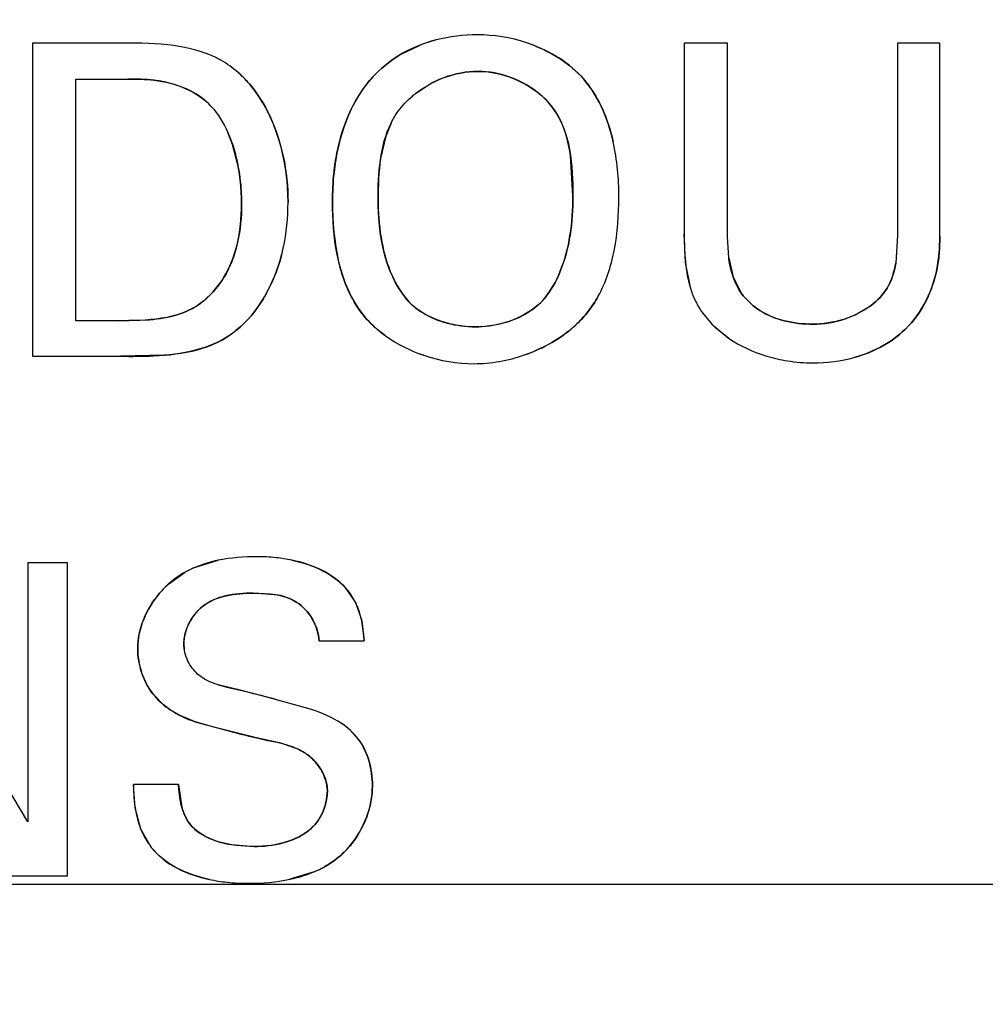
# Model space of a CAD drawing. Header units: inches. Extents: x 0 to 34, y 0 to 22.
# Tile 20 of 139: x 6.764 to 6.896, y 15.386 to 15.52. Entities that reach past the tile are written whole.
import ezdxf

# ---------------------------------------------------------------- set-up
doc = ezdxf.new("R2010")
doc.units = ezdxf.units.IN
doc.header["$LTSCALE"] = 1.87
doc.header["$MEASUREMENT"] = 0
doc.layers.get('0').update_dxf_attribs({"linetype": 'CONTINUOUS'})
doc.layers.add('DIMENSIONS', color=7, linetype='CONTINUOUS')
doc.styles.get("Standard").update_dxf_attribs({"font": 'txt', "width": 0.8})
doc.dimstyles.new('DIMSTYLE_1', dxfattribs={"dimtxt": 0.125, "dimasz": 0.18, "dimexe": 0.125, "dimexo": 0.0625, "dimgap": 0.03125, "dimtad": 0, "dimtih": 1, "dimtoh": 1, "dimdsep": 46, "dimtxsty": 'STANDARD', "dimblk": '_FILLED', "dimblk1": '_FILLED', "dimblk2": '_FILLED', "dimcen": 0.09, "dimazin": 2, "dimtp": 0.001, "dimtm": 0.001, "dimtfac": 1, "dimtofl": 0, "dimtmove": 0, "dimatfit": 3, "dimldrblk": '_FILLED', "dimfxl": 1, "dimtolj": 1, "dimarcsym": 0})

# ---------------------------------------------------------------- blocks, each defined once
blk = doc.blocks.new('*D14')
at = {"layer": 'DIMENSIONS', "color": 2, "linetype": 'CONTINUOUS'}
blk.add_line((7.2299286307, 17.8006658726), (5.3882329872, 17.8006658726), dxfattribs=at)
at = {"layer": 'DIMENSIONS', "color": 2, "linetype": 'CONTINUOUS', "insert": (5.3257329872, 17.8631658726), "char_height": 0.125, "width": 1.325, "attachment_point": 3, "line_spacing_factor": 0.9}
blk.add_mtext('88.11{\\ftxt.shx;\\W1.000000;\\H0.125000; }[3.469]', dxfattribs=at)
blk = doc.blocks.new('_FILLED')
at = {"color": 0, "linetype": 'BYBLOCK'}
blk.add_solid([(0, 0), (-1, 0.1736111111), (-1, -0.1736111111)], dxfattribs=at)
blk = doc.blocks.new('*D22')
at = {"layer": 'DIMENSIONS', "color": 2, "linetype": 'CONTINUOUS'}
blk.add_line((7.6852187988, 15.9894572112), (5.3882329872, 15.9894572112), dxfattribs=at)
at = {"layer": 'DIMENSIONS', "color": 2, "linetype": 'CONTINUOUS', "insert": (5.3257329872, 16.0519572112), "char_height": 0.125, "width": 1.325, "attachment_point": 3, "line_spacing_factor": 0.9}
blk.add_mtext('42.11{\\ftxt.shx;\\W1.000000;\\H0.125000; }[1.658]', dxfattribs=at)
blk = doc.blocks.new('*D26')
at = {"layer": 'DIMENSIONS', "color": 2, "linetype": 'CONTINUOUS'}
blk.add_line((8.0722857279, 15.7519414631), (8.0722857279, 13.6441658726), dxfattribs=at)
at = {"layer": 'DIMENSIONS', "color": 2, "linetype": 'CONTINUOUS', "insert": (8.0097857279, 13.5816658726), "char_height": 0.125, "width": 1.325, "attachment_point": 3, "rotation": 90, "line_spacing_factor": 0.9}
blk.add_mtext('50.71{\\ftxt.shx;\\W1.000000;\\H0.125000; }[1.997]', dxfattribs=at)
blk = doc.blocks.new('*D32')
at = {"layer": 'DIMENSIONS', "color": 2, "linetype": 'CONTINUOUS'}
blk.add_line((9.4963857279, 15.4021658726), (5.3882329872, 15.4021658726), dxfattribs=at)
at = {"layer": 'DIMENSIONS', "color": 2, "linetype": 'CONTINUOUS', "insert": (5.3257329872, 15.4646658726), "char_height": 0.125, "width": 1.325, "attachment_point": 3, "line_spacing_factor": 0.9}
blk.add_mtext('27.19{\\ftxt.shx;\\W1.000000;\\H0.125000; }[1.071]', dxfattribs=at)

msp = doc.modelspace()

# ---------------------------------------------------------------- linework, layer by layer
at = {"color": 7, "linetype": 'CONTINUOUS'}
for p, q in [((6.7658605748, 15.5168747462), (6.7658605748, 15.4741775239)), ((6.7782161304, 15.5168747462), (6.7658605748, 15.5168747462)), ((6.8547064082, 15.5168747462), (6.8547064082, 15.4908594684)), ((6.8606202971, 15.5168747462), (6.8547064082, 15.5168747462)), ((6.8606202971, 15.4904525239), (6.8606202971, 15.5168747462)), ((6.8837869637, 15.5168747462), (6.8837869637, 15.4906830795)), ((6.8895244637, 15.5168747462), (6.8837869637, 15.5168747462)), ((6.8895244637, 15.4905622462), (6.8895244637, 15.5168747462)), ((6.7717730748, 15.4790330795), (6.7717730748, 15.5119650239)), ((6.7717730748, 15.5119650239), (6.7788675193, 15.5119650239)), ((6.8607796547, 15.4875868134), (6.8606202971, 15.4904525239)), ((6.8837869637, 15.4906830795), (6.8835257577, 15.4868546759)), ((6.8571883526, 15.4800914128), (6.8584499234, 15.4785664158)), ((6.7775716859, 15.4790330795), (6.7717730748, 15.4790330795)), ((6.8584499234, 15.4785664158), (6.8607542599, 15.4766421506)), ((6.7658605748, 15.4741775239), (6.7778633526, 15.4741775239)), ((6.7652091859, 15.4107414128), (6.7442202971, 15.4460469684)), ((6.7652091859, 15.4460469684), (6.7652091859, 15.4107414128)), ((6.7706480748, 15.4460469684), (6.7652091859, 15.4460469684)), ((6.7706480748, 15.4033497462), (6.7706480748, 15.4460469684)), ((6.8049300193, 15.4353997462), (6.8110869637, 15.4353997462)), ((6.7941675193, 15.4286580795), (6.7911531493, 15.4294050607)), ((6.7976640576, 15.4277613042), (6.7941675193, 15.4286580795)), ((6.8039014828, 15.4260505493), (6.7976640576, 15.4277613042)), ((6.7880381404, 15.4243617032), (6.7927735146, 15.4230654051)), ((6.7857716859, 15.4158275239), (6.7796202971, 15.4158275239)), ((6.7630800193, 15.4033497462), (6.7706480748, 15.4033497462))]:
    msp.add_line(p, q, dxfattribs=at)
at = {"color": 40, "linetype": 'CONTINUOUS'}
for p, q in [((6.81612599, 15.5153710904), (6.8186056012, 15.5165657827)), ((6.8203259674, 15.5114433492), (6.8176394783, 15.5096531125)), ((6.8147468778, 15.5059720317), (6.8140158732, 15.5041701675)), ((6.7931359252, 15.5030454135), (6.7924960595, 15.504691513)), ((6.7938865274, 15.5001177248), (6.7931359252, 15.5030454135)), ((6.8140158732, 15.5041701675), (6.8133187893, 15.5011643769)), ((6.8395300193, 15.4960011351), (6.8392087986, 15.5015393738)), ((6.8548689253, 15.4869456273), (6.8547064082, 15.4908594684)), ((6.8555776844, 15.4833570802), (6.8548689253, 15.4869456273)), ((6.8607803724, 15.4875813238), (6.8613915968, 15.4849484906)), ((6.8613915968, 15.4849484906), (6.8625064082, 15.4827497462)), ((6.8779838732, 15.4798254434), (6.8801808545, 15.4811250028)), ((6.7775716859, 15.4790330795), (6.7818292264, 15.4791668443)), ((6.8140023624, 15.4769648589), (6.8133797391, 15.4774321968)), ((6.8589990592, 15.4780305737), (6.8584499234, 15.4785664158)), ((6.860748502, 15.4766460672), (6.8589990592, 15.4780305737)), ((6.7838768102, 15.4743301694), (6.7778633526, 15.4741775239)), ((6.7879663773, 15.4453857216), (6.7911766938, 15.4463716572)), ((6.7844313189, 15.443157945), (6.7866897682, 15.4447628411)), ((6.8084827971, 15.4426691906), (6.8099337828, 15.4405527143)), ((6.7993721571, 15.4416298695), (6.7959439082, 15.4418969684)), ((6.8099337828, 15.4405527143), (6.8107362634, 15.4381289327)), ((6.8107362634, 15.4381289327), (6.8110869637, 15.4353997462)), ((6.7864827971, 15.4349789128), (6.7865397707, 15.434252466)), ((6.7911569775, 15.4294038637), (6.7927817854, 15.4289763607)), ((6.7836818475, 15.4267213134), (6.7822929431, 15.4281416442)), ((6.7927817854, 15.4289763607), (6.7941675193, 15.4286580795)), ((6.7846452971, 15.4259997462), (6.7836818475, 15.4267213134)), ((6.7859929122, 15.4252112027), (6.7846452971, 15.4259997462)), ((6.7880371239, 15.424362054), (6.7859929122, 15.4252112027)), ((6.7907588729, 15.4235692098), (6.7880371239, 15.424362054)), ((6.7962355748, 15.4222025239), (6.7907588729, 15.4235692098)), ((6.8091241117, 15.4232535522), (6.8102750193, 15.4219951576)), ((6.7982800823, 15.4217625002), (6.7962355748, 15.4222025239)), ((6.7993129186, 15.4215402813), (6.7982800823, 15.4217625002)), ((6.8020670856, 15.4206428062), (6.7998403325, 15.4214130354)), ((6.8059404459, 15.416021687), (6.8055941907, 15.4170738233)), ((6.7798449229, 15.4126198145), (6.7796202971, 15.4158275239)), ((6.7857716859, 15.4158275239), (6.7862196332, 15.4127327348)), ((6.8060550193, 15.4149997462), (6.8059404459, 15.416021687)), ((6.7806209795, 15.4097467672), (6.7798449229, 15.4126198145)), ((6.7821022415, 15.4072011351), (6.7806209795, 15.4097467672)), ((6.7925567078, 15.4076811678), (6.7960591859, 15.4073636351)), ((6.8042531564, 15.403912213), (6.8009397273, 15.4028899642))]:
    msp.add_line(p, q, dxfattribs=at)
for centre, radius, start, end in [((6.8258400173, 15.4980038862), 0.0199218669, 104.3911193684, 111.2931269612), ((6.8266798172, 15.4970736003), 0.0208876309, 68.2741078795, 71.7680388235), ((6.7842044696, 15.5017532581), 0.0147439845, 42.0571315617, 48.6222971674), ((6.7843093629, 15.5018491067), 0.0146018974, 40.4038546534, 42.053598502), ((6.8270843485, 15.4982909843), 0.0147871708, 110.4473111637, 117.1964974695), ((6.8234454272, 15.4896679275), 0.0159248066, 208.799396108, 210.3253056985), ((6.8722786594, 15.4922986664), 0.0137160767, 288.5755887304, 294.5792108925), ((6.828252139, 15.4910773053), 0.0171832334, 308.535068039, 313.42545629), ((6.8261522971, 15.4947845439), 0.02160381, 248.5926420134, 251.1834234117), ((6.8257533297, 15.4950721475), 0.0219155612, 289.1572458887, 292.3810277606), ((6.7933341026, 15.432764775), 0.0137149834, 113.0401903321, 118.9769726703), ((6.7932064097, 15.433363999), 0.0131500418, 131.8594154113, 139.6046515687), ((6.3338377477, 13.6268596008), 1.8596723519, 75.5134473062, 75.6684403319), ((6.8026096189, 15.4160081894), 0.0097434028, 48.040471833, 56.7375553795), ((6.7940486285, 15.3985639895), 0.0235716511, 75.7764203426, 77.09522162), ((6.7995962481, 15.4154160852), 0.0124248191, 315.714751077, 320.2752420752), ((6.7986028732, 15.4173421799), 0.0145701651, 292.8175632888, 298.9838900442)]:
    msp.add_arc(centre, radius, start, end, dxfattribs=at)
at = {"color": 7, "linetype": 'CONTINUOUS'}
for centre, radius, start, end in [((6.7842160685, 15.5017654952), 0.0147271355, 40.4163003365, 48.9680701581), ((6.8236183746, 15.4904306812), 0.016546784, 227.0950342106, 234.4691755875), ((7.0300501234, 16.3676922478), 0.9739712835, 255.8998433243, 256.1097364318)]:
    msp.add_arc(centre, radius, start, end, dxfattribs=at)
for points in [[(6.8265091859, 15.5179997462), (6.8246377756, 15.5179997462), (6.8227243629, 15.5177744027), (6.820880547, 15.5172985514)], [(6.8332077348, 15.5169149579), (6.8310224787, 15.5176343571), (6.8287174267, 15.5179997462), (6.8265091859, 15.5179997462)], [(6.7851160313, 15.5165298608), (6.7828334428, 15.5168414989), (6.7804771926, 15.5168747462), (6.7782161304, 15.5168747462)], [(6.7909413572, 15.5148510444), (6.7891389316, 15.5157500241), (6.7871569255, 15.5162512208), (6.7851160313, 15.5165298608)], [(6.8176460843, 15.5096587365), (6.8201083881, 15.5117536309), (6.8234543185, 15.5130219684), (6.8265758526, 15.5130219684)], [(6.8006980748, 15.4951733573), (6.8006980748, 15.5008329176), (6.7991018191, 15.5070080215), (6.7954286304, 15.5113136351)], [(6.7902202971, 15.5082483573), (6.7911641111, 15.5072041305), (6.7919115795, 15.5059945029), (6.7924966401, 15.5046902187)], [(6.8129730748, 15.4955803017), (6.8129730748, 15.4990613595), (6.8132053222, 15.5028636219), (6.8147514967, 15.5059813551)], [(6.8457952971, 15.4959330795), (6.8457952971, 15.4983690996), (6.845571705, 15.5009396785), (6.8450139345, 15.5034131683)], [(6.8167564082, 15.4820983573), (6.8138303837, 15.4857349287), (6.8129730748, 15.4909127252), (6.8129730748, 15.4955803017)], [(6.845147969, 15.4885789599), (6.8456284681, 15.4910103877), (6.8457952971, 15.4935290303), (6.8457952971, 15.4959330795)], [(6.8547064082, 15.4908594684), (6.8547064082, 15.4883595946), (6.8548182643, 15.4857330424), (6.8555788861, 15.4833533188)], [(6.8429844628, 15.482378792), (6.8440303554, 15.4842772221), (6.8447159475, 15.4863928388), (6.845147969, 15.4885789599)], [(6.7935897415, 15.4776761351), (6.7967281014, 15.4801865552), (6.7987864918, 15.4840478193), (6.7998280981, 15.4880198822)], [(6.7887411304, 15.4813928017), (6.7856913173, 15.4791170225), (6.7813770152, 15.4790330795), (6.7775716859, 15.4790330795)], [(6.8262244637, 15.4782053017), (6.8228120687, 15.4782053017), (6.8188982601, 15.4794418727), (6.8167564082, 15.4820983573)], [(6.8356772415, 15.4820983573), (6.8334864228, 15.4794882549), (6.8296321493, 15.4782053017), (6.8262244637, 15.4782053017)], [(6.8801773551, 15.4811223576), (6.8779669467, 15.4794522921), (6.8749359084, 15.4785580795), (6.8722577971, 15.4785580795)], [(6.8329477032, 15.4743711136), (6.8355364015, 15.4752709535), (6.8379703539, 15.4766580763), (6.8399225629, 15.4784651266)], [(6.8140023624, 15.4769648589), (6.8155630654, 15.4758473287), (6.8173369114, 15.4749639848), (6.819193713, 15.4743320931)], [(6.8607542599, 15.4766421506), (6.8623326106, 15.4755690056), (6.8641284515, 15.4747521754), (6.8659766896, 15.4741965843)], [(6.819193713, 15.4743320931), (6.8214339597, 15.4735697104), (6.8237949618, 15.4731733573), (6.8260480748, 15.4731733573)], [(6.8260480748, 15.4731733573), (6.8283213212, 15.4731733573), (6.8306931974, 15.4735874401), (6.8329477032, 15.4743711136)], [(6.8722577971, 15.4732955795), (6.874125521, 15.4732955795), (6.8760419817, 15.473526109), (6.8778771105, 15.4740260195)], [(6.7964730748, 15.4468608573), (6.7947241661, 15.4468608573), (6.7929175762, 15.4467317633), (6.7911686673, 15.4463699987)], [(6.8084827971, 15.4426691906), (6.8066504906, 15.4446609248), (6.8039733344, 15.4458179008), (6.8012304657, 15.4463928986)], [(6.7831863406, 15.4418799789), (6.7813786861, 15.4397551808), (6.7802105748, 15.4370382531), (6.7802105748, 15.4343816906)], [(6.7870553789, 15.4326378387), (6.7866928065, 15.4333772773), (6.7864827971, 15.4341883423), (6.7864827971, 15.4349789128)], [(6.7802105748, 15.4343816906), (6.7802105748, 15.4321930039), (6.7809348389, 15.4298815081), (6.7822950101, 15.4281389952)], [(6.7846452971, 15.4259997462), (6.7856872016, 15.4252901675), (6.7868385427, 15.4247755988), (6.7880381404, 15.4243617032)], [(6.8079536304, 15.4241553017), (6.8067072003, 15.4249813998), (6.8053299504, 15.4255717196), (6.8039014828, 15.4260505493)], [(6.8102740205, 15.4219964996), (6.8096387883, 15.4228498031), (6.8088363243, 15.4235749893), (6.8079536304, 15.4241553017)], [(6.7962355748, 15.4222025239), (6.798178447, 15.4217265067), (6.8002686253, 15.4214981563), (6.8020722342, 15.4206403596)], [(6.8121994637, 15.4156372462), (6.8121994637, 15.4178524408), (6.8116060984, 15.4202071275), (6.8102740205, 15.4219964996)], [(6.8055957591, 15.4170702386), (6.8058867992, 15.4164044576), (6.8060550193, 15.4157006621), (6.8060550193, 15.4149997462)], [(6.8091577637, 15.4074817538), (6.8110504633, 15.4097610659), (6.8121994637, 15.4127642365), (6.8121994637, 15.4156372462)], [(6.7821022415, 15.4072011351), (6.7839363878, 15.4048470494), (6.786924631, 15.4035255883), (6.7899795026, 15.4028756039)], [(6.7953466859, 15.4023455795), (6.7971762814, 15.4023455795), (6.7990897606, 15.4024970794), (6.8009399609, 15.4028900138)]]:
    msp.add_open_spline(points, degree=3, dxfattribs=at)
at = {"color": 40, "linetype": 'CONTINUOUS'}
for points in [[(6.7851160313, 15.5165298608), (6.78511806, 15.5165295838), (6.7851200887, 15.5165293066), (6.7851221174, 15.5165290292)], [(6.8332077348, 15.5169149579), (6.8332100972, 15.5169141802), (6.8332124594, 15.5169134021), (6.8332148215, 15.5169126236)], [(6.8344117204, 15.5164774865), (6.8359639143, 15.5158586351), (6.8374313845, 15.5150534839), (6.8387306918, 15.514066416)], [(6.7909413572, 15.5148510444), (6.790943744, 15.514849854), (6.7909461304, 15.5148486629), (6.7909485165, 15.514847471)], [(6.7938841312, 15.5128748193), (6.7939063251, 15.5128555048), (6.7939284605, 15.5128361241), (6.7939505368, 15.5128166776)], [(6.8092621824, 15.5077566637), (6.8100471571, 15.5094125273), (6.8110392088, 15.5109459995), (6.8122675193, 15.5122636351)], [(6.8265758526, 15.5130219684), (6.8250336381, 15.5130219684), (6.8234366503, 15.5127123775), (6.8219185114, 15.5121464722)], [(6.8310871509, 15.5121742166), (6.8296187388, 15.5127229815), (6.8280690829, 15.5130219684), (6.8265758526, 15.5130219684)], [(6.7873071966, 15.5104071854), (6.7860708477, 15.511024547), (6.784705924, 15.511438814), (6.7833402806, 15.5116774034)], [(6.7954286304, 15.5113136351), (6.7965385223, 15.5100126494), (6.7974587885, 15.5085409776), (6.7982026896, 15.5069644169)], [(6.8351230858, 15.5098174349), (6.8339523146, 15.5108213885), (6.8325606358, 15.511623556), (6.8310871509, 15.5121742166)], [(6.7902202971, 15.5082483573), (6.789412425, 15.5091428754), (6.7884110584, 15.5098559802), (6.7873071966, 15.5104071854)], [(6.842644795, 15.5096367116), (6.8437536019, 15.5077477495), (6.8445174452, 15.5056167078), (6.8450150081, 15.5034084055)], [(6.7982026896, 15.5069644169), (6.7990210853, 15.5052299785), (6.7996260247, 15.503368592), (6.8000351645, 15.501467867)], [(6.8073697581, 15.5018981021), (6.8077706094, 15.503916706), (6.8083879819, 15.505912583), (6.8092621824, 15.5077566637)], [(6.8147514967, 15.5059813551), (6.8147499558, 15.505978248), (6.8147484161, 15.5059751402), (6.8147468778, 15.5059720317)], [(6.8392087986, 15.5015393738), (6.8389668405, 15.5032086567), (6.8385501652, 15.5048325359), (6.8378408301, 15.5062974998)], [(6.8000351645, 15.501467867), (6.800484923, 15.4993784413), (6.8006980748, 15.4972414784), (6.8006980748, 15.4951733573)], [(6.8133187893, 15.5011643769), (6.8130366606, 15.4993111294), (6.8129730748, 15.4974017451), (6.8129730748, 15.4955803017)], [(6.7937450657, 15.4893779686), (6.7941868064, 15.4911947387), (6.7943633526, 15.4930907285), (6.7943633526, 15.4949289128)], [(6.8073880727, 15.4880524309), (6.8069222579, 15.490426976), (6.8067605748, 15.4928872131), (6.8067605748, 15.4952275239)], [(6.8129730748, 15.4955803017), (6.8129730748, 15.4938799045), (6.813086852, 15.4921117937), (6.8133729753, 15.4903751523)], [(6.8391300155, 15.4906372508), (6.8394182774, 15.4924113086), (6.8395300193, 15.4942187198), (6.8395300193, 15.4960011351)], [(6.8133729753, 15.4903751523), (6.8136348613, 15.4887856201), (6.8140411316, 15.4872224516), (6.8146366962, 15.4857616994)], [(6.8378566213, 15.485923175), (6.8384596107, 15.4874376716), (6.8388678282, 15.489023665), (6.8391300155, 15.4906372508)], [(6.845147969, 15.4885789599), (6.8451472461, 15.4885753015), (6.8451465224, 15.4885716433), (6.845145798, 15.4885679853)], [(6.7998279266, 15.4880192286), (6.7992748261, 15.4859102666), (6.7984350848, 15.483832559), (6.797299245, 15.4819717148)], [(6.809490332, 15.4819962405), (6.8084736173, 15.4838453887), (6.8078075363, 15.4859141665), (6.8073880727, 15.4880524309)], [(6.8607796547, 15.4875868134), (6.8607798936, 15.4875849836), (6.8607801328, 15.4875831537), (6.8607803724, 15.4875813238)], [(6.8824490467, 15.4836420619), (6.8830038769, 15.4846172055), (6.883333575, 15.4857179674), (6.8835267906, 15.4868607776)], [(6.8146366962, 15.4857616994), (6.8151765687, 15.4844375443), (6.8158719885, 15.4831975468), (6.8167564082, 15.4820983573)], [(6.8891730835, 15.4862362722), (6.8889146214, 15.4849011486), (6.888507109, 15.4835843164), (6.8879483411, 15.4823477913)], [(6.7887411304, 15.4813928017), (6.7899620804, 15.4823079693), (6.7910188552, 15.4834650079), (6.7918416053, 15.4847623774)], [(6.8555788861, 15.4833533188), (6.8555784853, 15.4833545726), (6.8555780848, 15.4833558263), (6.8555776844, 15.4833570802)], [(6.785672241, 15.4798698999), (6.7867783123, 15.4802155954), (6.7878176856, 15.4807037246), (6.7887411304, 15.4813928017)], [(6.797299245, 15.4819717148), (6.7962959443, 15.4803280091), (6.7950616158, 15.4788535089), (6.7935897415, 15.4776761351)], [(6.8167564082, 15.4820983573), (6.8173995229, 15.4813007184), (6.8182023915, 15.4806310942), (6.8191034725, 15.4800845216)], [(6.8333072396, 15.4801027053), (6.8342093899, 15.4806487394), (6.83501851, 15.4813135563), (6.8356772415, 15.4820983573)], [(6.8429844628, 15.482378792), (6.8429828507, 15.482375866), (6.8429812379, 15.4823729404), (6.8429796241, 15.4823700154)], [(6.8879483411, 15.4823477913), (6.8874382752, 15.4812190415), (6.8868021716, 15.4801572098), (6.8860383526, 15.4792094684)], [(6.8191034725, 15.4800845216), (6.8200995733, 15.4794803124), (6.8212156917, 15.4790264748), (6.8223686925, 15.4787163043)], [(6.8300577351, 15.4787273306), (6.8312028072, 15.4790422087), (6.8323116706, 15.4795001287), (6.8333072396, 15.4801027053)], [(6.8650125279, 15.4804176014), (6.8660163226, 15.4797769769), (6.8671427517, 15.4793248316), (6.8683160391, 15.4790269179)], [(6.7818292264, 15.4791668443), (6.7831473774, 15.4792799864), (6.7844504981, 15.4794880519), (6.785672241, 15.4798698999)], [(6.8223686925, 15.4787163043), (6.8236463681, 15.4783725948), (6.8249693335, 15.4782053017), (6.8262244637, 15.4782053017)], [(6.8262244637, 15.4782053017), (6.8274768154, 15.4782053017), (6.8287894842, 15.4783785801), (6.8300577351, 15.4787273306)], [(6.8683160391, 15.4790269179), (6.869606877, 15.4786991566), (6.870954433, 15.4785580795), (6.8722577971, 15.4785580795)], [(6.8722577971, 15.4785580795), (6.873680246, 15.4785580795), (6.8752022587, 15.4788103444), (6.8766479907, 15.4792971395)], [(6.8860383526, 15.4792094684), (6.8850605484, 15.4779818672), (6.883870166, 15.4769127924), (6.8825396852, 15.4760588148)], [(6.7935897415, 15.4776761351), (6.7923514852, 15.4766439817), (6.790902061, 15.4759084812), (6.7893482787, 15.4753877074)], [(6.838957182, 15.4776361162), (6.8375069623, 15.4764798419), (6.8358511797, 15.4755295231), (6.8340979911, 15.4748074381)], [(6.8607542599, 15.4766421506), (6.8607523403, 15.4766434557), (6.860750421, 15.4766447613), (6.860748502, 15.4766460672)], [(6.8825396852, 15.4760588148), (6.8811125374, 15.475142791), (6.8795242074, 15.4744740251), (6.8778699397, 15.4740240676)], [(6.7893482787, 15.4753877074), (6.7876055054, 15.4748035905), (6.7857314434, 15.4744896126), (6.7838768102, 15.4743301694)], [(6.819193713, 15.4743320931), (6.8191905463, 15.4743331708), (6.8191873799, 15.4743342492), (6.8191842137, 15.4743353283)], [(6.8012319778, 15.4463925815), (6.802678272, 15.4460892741), (6.8041062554, 15.4456241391), (6.8054016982, 15.4449601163)], [(6.8054016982, 15.4449601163), (6.8065625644, 15.4443650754), (6.8076169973, 15.443610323), (6.8084827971, 15.4426691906)], [(6.7809364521, 15.4381170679), (6.7814574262, 15.4394747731), (6.7822351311, 15.4407632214), (6.7831914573, 15.4418859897)], [(6.7921489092, 15.4415131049), (6.79104353, 15.4412475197), (6.7899956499, 15.440813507), (6.7891051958, 15.4401218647)], [(6.7959439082, 15.4418969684), (6.7947005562, 15.4418969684), (6.7933885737, 15.4418109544), (6.7921489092, 15.4415131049)], [(6.8041388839, 15.4381268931), (6.8036594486, 15.4390299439), (6.8029889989, 15.4398392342), (6.8021954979, 15.440433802)], [(6.7802105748, 15.4343816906), (6.7802105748, 15.4356362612), (6.7804710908, 15.4369042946), (6.7809364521, 15.4381170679)], [(6.787153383, 15.4377037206), (6.7867281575, 15.4368412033), (6.7864827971, 15.4359002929), (6.7864827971, 15.4349789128)], [(6.8049300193, 15.4353997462), (6.8048780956, 15.4363242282), (6.8045948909, 15.4372679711), (6.8041388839, 15.4381268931)], [(6.7807722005, 15.4310045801), (6.7804017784, 15.4321001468), (6.7802105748, 15.4332571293), (6.7802105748, 15.4343816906)], [(6.7822929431, 15.4281416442), (6.7816326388, 15.4289882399), (6.7811223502, 15.4299689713), (6.7807722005, 15.4310045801)], [(6.7911531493, 15.4294050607), (6.7911544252, 15.4294046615), (6.7911557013, 15.4294042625), (6.7911569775, 15.4294038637)], [(6.8102750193, 15.4219951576), (6.8109074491, 15.4211452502), (6.8113732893, 15.4201678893), (6.8116880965, 15.4191385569)], [(6.8055941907, 15.4170738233), (6.8052692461, 15.4178158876), (6.804791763, 15.4185106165), (6.8042246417, 15.4191013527)], [(6.8116880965, 15.4191385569), (6.8120360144, 15.4180009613), (6.8121994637, 15.4167998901), (6.8121994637, 15.4156372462)], [(6.8121994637, 15.4156372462), (6.8121994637, 15.4142255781), (6.8119220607, 15.4127824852), (6.8114153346, 15.411409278)], [(6.8053008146, 15.4117930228), (6.8057904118, 15.4127927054), (6.8060550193, 15.4139151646), (6.8060550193, 15.4149997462)], [(6.8114153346, 15.411409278), (6.8108898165, 15.4099851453), (6.8101176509, 15.4086361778), (6.809152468, 15.4074753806)], [(6.8000404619, 15.4078574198), (6.8011987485, 15.4081673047), (6.8022996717, 15.4086390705), (6.8032274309, 15.4093166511)], [(6.7895431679, 15.4086641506), (6.7904586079, 15.4082022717), (6.7914946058, 15.4078860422), (6.7925567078, 15.4076811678)], [(6.7960591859, 15.4073636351), (6.7973480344, 15.4073636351), (6.7987309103, 15.4075070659), (6.8000404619, 15.4078574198)], [(6.7853310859, 15.4045337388), (6.7840758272, 15.4052206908), (6.7829621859, 15.4060974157), (6.7821022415, 15.4072011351)], [(6.7899760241, 15.4028763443), (6.7883546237, 15.4032216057), (6.7867521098, 15.4037560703), (6.7853310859, 15.4045337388)], [(6.7899795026, 15.4028756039), (6.7899783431, 15.4028758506), (6.7899771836, 15.4028760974), (6.7899760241, 15.4028763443)]]:
    msp.add_open_spline(points, degree=3, dxfattribs=at)
at = {"color": 7, "linetype": 'CONTINUOUS'}
for points, knots in [([(6.820880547, 15.5172985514), (6.8190894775, 15.5168363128), (6.8159132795, 15.5155502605), (6.8133062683, 15.5133850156), (6.8122675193, 15.5122636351)], [0, 0, 0, 0, 0.5432273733, 1, 1, 1, 1]), ([(6.8450139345, 15.5034131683), (6.8442532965, 15.5067862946), (6.8416889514, 15.5127097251), (6.8360197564, 15.5159892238), (6.8332077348, 15.5169149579)], [0, 0, 0, 0, 0.5389729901, 1, 1, 1, 1]), ([(6.7938841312, 15.5128748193), (6.7931614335, 15.5135037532), (6.7921868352, 15.5141974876), (6.7911463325, 15.5147488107), (6.7909413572, 15.5148510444)], [0, 0, 0, 0, 0.8052356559, 1, 1, 1, 1]), ([(6.8122675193, 15.5122636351), (6.8090695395, 15.5088330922), (6.8070180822, 15.5025449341), (6.8067605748, 15.4965640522), (6.8067605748, 15.4952275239)], [0, 0, 0, 0, 0.7782242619, 1, 1, 1, 1]), ([(6.8265758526, 15.5130219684), (6.830324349, 15.5130219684), (6.8389793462, 15.5090485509), (6.8395300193, 15.5001577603), (6.8395300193, 15.4960011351)], [0, 0, 0, 0, 0.474185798, 1, 1, 1, 1]), ([(6.7788675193, 15.5119650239), (6.7800649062, 15.5119650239), (6.7840677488, 15.5119249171), (6.7883120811, 15.5103612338), (6.7902202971, 15.5082483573)], [0, 0, 0, 0, 0.2960597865, 1, 1, 1, 1]), ([(6.8147514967, 15.5059813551), (6.815028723, 15.5065403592), (6.8158223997, 15.5078744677), (6.8169152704, 15.5090369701), (6.8176460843, 15.5096587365)], [0, 0, 0, 0, 0.4025144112, 1, 1, 1, 1]), ([(6.7924966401, 15.5046902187), (6.7935607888, 15.5023178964), (6.7942339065, 15.4988869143), (6.7943633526, 15.4956396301), (6.7943633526, 15.4949289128)], [0, 0, 0, 0, 0.7827127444, 1, 1, 1, 1]), ([(6.7943633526, 15.4949289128), (6.7943633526, 15.4914823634), (6.7934594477, 15.4861669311), (6.7899997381, 15.4823361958), (6.7887411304, 15.4813928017)], [0, 0, 0, 0, 0.6866358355, 1, 1, 1, 1]), ([(6.7998280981, 15.4880198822), (6.7999061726, 15.4883176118), (6.800482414, 15.4906934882), (6.8006980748, 15.4930757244), (6.8006980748, 15.4951733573)], [0, 0, 0, 0, 0.1255756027, 1, 1, 1, 1]), ([(6.8067605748, 15.4952275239), (6.8067605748, 15.4899042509), (6.8077044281, 15.4831978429), (6.8118474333, 15.47878212), (6.8123535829, 15.4783104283)], [0, 0, 0, 0, 0.8862789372, 1, 1, 1, 1]), ([(6.8395300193, 15.4960011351), (6.8395300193, 15.4925036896), (6.838930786, 15.487498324), (6.8365475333, 15.4831614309), (6.8356772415, 15.4820983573)], [0, 0, 0, 0, 0.7179665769, 1, 1, 1, 1]), ([(6.8860383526, 15.4792094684), (6.8880925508, 15.4817583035), (6.8894704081, 15.4858707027), (6.8895244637, 15.489845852), (6.8895244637, 15.4905622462)], [0, 0, 0, 0, 0.820451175, 1, 1, 1, 1]), ([(6.8625064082, 15.4827497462), (6.8615340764, 15.4841247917), (6.8610115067, 15.4858473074), (6.8607833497, 15.4875585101), (6.8607796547, 15.4875868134)], [0, 0, 0, 0, 0.9834582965, 1, 1, 1, 1]), ([(6.8835257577, 15.4868546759), (6.8833206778, 15.4856448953), (6.8826456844, 15.4834545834), (6.881053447, 15.4817842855), (6.8801773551, 15.4811223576)], [0, 0, 0, 0, 0.5307374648, 1, 1, 1, 1]), ([(6.8555788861, 15.4833533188), (6.8557626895, 15.482778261), (6.8562096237, 15.4816479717), (6.8568413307, 15.4805976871), (6.8571883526, 15.4800914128)], [0, 0, 0, 0, 0.4960186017, 1, 1, 1, 1]), ([(6.8722577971, 15.4785580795), (6.8696595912, 15.4785580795), (6.8657839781, 15.4793413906), (6.8631260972, 15.4819244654), (6.8625064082, 15.4827497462)], [0, 0, 0, 0, 0.7157110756, 1, 1, 1, 1]), ([(6.8399225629, 15.4784651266), (6.8405392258, 15.4790359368), (6.8416787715, 15.4802638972), (6.8425838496, 15.4816516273), (6.8429844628, 15.482378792)], [0, 0, 0, 0, 0.4989659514, 1, 1, 1, 1]), ([(6.8778771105, 15.4740260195), (6.8795327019, 15.474477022), (6.8825987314, 15.4757699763), (6.8850630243, 15.4779849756), (6.8860383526, 15.4792094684)], [0, 0, 0, 0, 0.5183887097, 1, 1, 1, 1]), ([(6.7778633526, 15.4741775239), (6.779367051, 15.4741775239), (6.7847058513, 15.4741225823), (6.7905856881, 15.4751720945), (6.7935897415, 15.4776761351)], [0, 0, 0, 0, 0.277715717, 1, 1, 1, 1]), ([(6.8659766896, 15.4741965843), (6.8669003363, 15.4739189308), (6.8690146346, 15.4734394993), (6.8710906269, 15.4732955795), (6.8722577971, 15.4732955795)], [0, 0, 0, 0, 0.4430465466, 1, 1, 1, 1]), ([(6.8012304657, 15.4463928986), (6.8005087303, 15.4465441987), (6.7988999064, 15.4467900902), (6.7973384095, 15.4468608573), (6.7964730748, 15.4468608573)], [0, 0, 0, 0, 0.4514386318, 1, 1, 1, 1]), ([(6.7911686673, 15.4463699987), (6.7890718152, 15.4459362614), (6.7861536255, 15.4448231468), (6.7838269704, 15.4426330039), (6.7831863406, 15.4418799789)], [0, 0, 0, 0, 0.69013228, 1, 1, 1, 1]), ([(6.8110869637, 15.4353997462), (6.8109628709, 15.4372033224), (6.8105688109, 15.4399074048), (6.8090245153, 15.4420713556), (6.8084827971, 15.4426691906)], [0, 0, 0, 0, 0.6914397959, 1, 1, 1, 1]), ([(6.7864827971, 15.4349789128), (6.7864827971, 15.4368608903), (6.7888106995, 15.4413259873), (6.7935460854, 15.4418969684), (6.7959439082, 15.4418969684)], [0, 0, 0, 0, 0.4397348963, 1, 1, 1, 1]), ([(6.7959439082, 15.4418969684), (6.7979725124, 15.4418969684), (6.8023861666, 15.4416393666), (6.8048168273, 15.4374150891), (6.8049300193, 15.4353997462)], [0, 0, 0, 0, 0.5012459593, 1, 1, 1, 1]), ([(6.7911531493, 15.4294050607), (6.7901288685, 15.429725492), (6.7885047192, 15.4304582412), (6.7873839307, 15.4319677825), (6.7870553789, 15.4326378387)], [0, 0, 0, 0, 0.595081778, 1, 1, 1, 1]), ([(6.7822950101, 15.4281389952), (6.7823559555, 15.4280609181), (6.7830283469, 15.4272295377), (6.7838488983, 15.4265388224), (6.7846452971, 15.4259997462)], [0, 0, 0, 0, 0.0925385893, 1, 1, 1, 1]), ([(6.8020722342, 15.4206403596), (6.802531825, 15.4204217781), (6.8039620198, 15.4195803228), (6.8051209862, 15.4181563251), (6.8055957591, 15.4170702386)], [0, 0, 0, 0, 0.3083379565, 1, 1, 1, 1]), ([(6.7796202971, 15.4158275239), (6.7796202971, 15.4137129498), (6.7799558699, 15.4105671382), (6.7815380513, 15.4079281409), (6.7821022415, 15.4072011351)], [0, 0, 0, 0, 0.6967713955, 1, 1, 1, 1]), ([(6.7960591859, 15.4073636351), (6.7929526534, 15.4073636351), (6.7867938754, 15.408483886), (6.7858437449, 15.4139791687), (6.7857716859, 15.4158275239)], [0, 0, 0, 0, 0.6267856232, 1, 1, 1, 1]), ([(6.8060550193, 15.4149997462), (6.8060550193, 15.41336317), (6.8043658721, 15.4085330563), (6.7990109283, 15.4073636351), (6.7960591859, 15.4073636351)], [0, 0, 0, 0, 0.356683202, 1, 1, 1, 1]), ([(6.8009399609, 15.4028900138), (6.8035037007, 15.4034344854), (6.8065252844, 15.4046816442), (6.8087615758, 15.4070046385), (6.8091577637, 15.4074817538)], [0, 0, 0, 0, 0.8082654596, 1, 1, 1, 1]), ([(6.7899795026, 15.4028756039), (6.7907818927, 15.4027048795), (6.7926080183, 15.402423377), (6.7943567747, 15.4023455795), (6.7953466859, 15.4023455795)], [0, 0, 0, 0, 0.441911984, 1, 1, 1, 1])]:
    msp.add_open_spline(points, degree=3, knots=knots, dxfattribs=at)
at = {"color": 40, "linetype": 'CONTINUOUS'}
for points, knots in [([(6.8122675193, 15.5122636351), (6.8133062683, 15.5133850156), (6.8145931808, 15.5144538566), (6.8160187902, 15.5153084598), (6.81612599, 15.5153710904)], [0, 0, 0, 0, 0.9253243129, 1, 1, 1, 1]), ([(6.8387306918, 15.514066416), (6.8393975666, 15.5135597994), (6.8408874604, 15.5122327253), (6.8420590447, 15.510634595), (6.842644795, 15.5096367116)], [0, 0, 0, 0, 0.4178657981, 1, 1, 1, 1]), ([(6.7833402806, 15.5116774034), (6.7830452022, 15.5117289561), (6.7815386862, 15.5119502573), (6.7800649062, 15.5119650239), (6.7788675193, 15.5119650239)], [0, 0, 0, 0, 0.1958903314, 1, 1, 1, 1]), ([(6.8378408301, 15.5062974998), (6.8375253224, 15.5069491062), (6.8367624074, 15.5082161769), (6.8357144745, 15.5093103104), (6.8351230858, 15.5098174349)], [0, 0, 0, 0, 0.4894489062, 1, 1, 1, 1]), ([(6.8067605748, 15.4952275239), (6.8067605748, 15.4965640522), (6.8068553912, 15.4987662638), (6.8071934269, 15.5010101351), (6.8073697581, 15.5018981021)], [0, 0, 0, 0, 0.6023101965, 1, 1, 1, 1]), ([(6.7943633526, 15.4949289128), (6.7943633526, 15.4956396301), (6.7942954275, 15.4973435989), (6.7940778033, 15.4990981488), (6.7938865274, 15.5001177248)], [0, 0, 0, 0, 0.414088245, 1, 1, 1, 1]), ([(6.8895244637, 15.4905622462), (6.8895244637, 15.489845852), (6.8895049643, 15.4884118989), (6.8893132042, 15.4869600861), (6.8891730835, 15.4862362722)], [0, 0, 0, 0, 0.4977383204, 1, 1, 1, 1]), ([(6.7918416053, 15.4847623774), (6.7918669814, 15.4848023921), (6.7927517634, 15.4862146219), (6.7933585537, 15.4877883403), (6.7937450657, 15.4893779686)], [0, 0, 0, 0, 0.0284289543, 1, 1, 1, 1]), ([(6.8356772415, 15.4820983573), (6.8365475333, 15.4831614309), (6.8372656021, 15.4844681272), (6.837821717, 15.4858355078), (6.8378566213, 15.485923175)], [0, 0, 0, 0, 0.9360619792, 1, 1, 1, 1]), ([(6.8625064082, 15.4827497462), (6.8631260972, 15.4819244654), (6.8639623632, 15.4811117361), (6.86491918, 15.4804771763), (6.8650125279, 15.4804176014)], [0, 0, 0, 0, 0.9035474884, 1, 1, 1, 1]), ([(6.8801808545, 15.4811250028), (6.8810554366, 15.4817863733), (6.8818496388, 15.4826199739), (6.8824154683, 15.4835830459), (6.8824490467, 15.4836420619)], [0, 0, 0, 0, 0.9391988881, 1, 1, 1, 1]), ([(6.8133797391, 15.4774321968), (6.8124753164, 15.4781438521), (6.8111194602, 15.4794589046), (6.8100703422, 15.4809935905), (6.80969957, 15.4816273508)], [0, 0, 0, 0, 0.6052101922, 1, 1, 1, 1]), ([(6.8429796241, 15.4823700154), (6.8425801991, 15.4816460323), (6.8417112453, 15.480314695), (6.8406263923, 15.4791304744), (6.8400640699, 15.4785976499)], [0, 0, 0, 0, 0.5200346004, 1, 1, 1, 1]), ([(6.8021954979, 15.440433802), (6.8020984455, 15.440506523), (6.8012490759, 15.4411035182), (6.8002730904, 15.4414472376), (6.7993721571, 15.4416298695)], [0, 0, 0, 0, 0.1164311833, 1, 1, 1, 1]), ([(6.7891051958, 15.4401218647), (6.7890684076, 15.4400932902), (6.7882659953, 15.4394557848), (6.7875967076, 15.4386029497), (6.787153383, 15.4377037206)], [0, 0, 0, 0, 0.0455121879, 1, 1, 1, 1]), ([(6.8042246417, 15.4191013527), (6.8039628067, 15.4193740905), (6.8032834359, 15.4199800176), (6.8025285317, 15.4204237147), (6.8020670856, 15.4206428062)], [0, 0, 0, 0, 0.4135329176, 1, 1, 1, 1]), ([(6.7862196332, 15.4127327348), (6.7864522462, 15.4119098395), (6.7871944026, 15.4102186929), (6.7886410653, 15.4091193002), (6.7895431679, 15.4086641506)], [0, 0, 0, 0, 0.4573496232, 1, 1, 1, 1]), ([(6.8032274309, 15.4093166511), (6.8036530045, 15.4096274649), (6.8044529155, 15.4103553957), (6.8050516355, 15.4112842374), (6.8053008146, 15.4117930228)], [0, 0, 0, 0, 0.4864754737, 1, 1, 1, 1]), ([(6.8084908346, 15.4067406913), (6.8082920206, 15.406536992), (6.8074270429, 15.4057112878), (6.8064526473, 15.4050354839), (6.8056630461, 15.4045968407)], [0, 0, 0, 0, 0.2374024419, 1, 1, 1, 1])]:
    msp.add_open_spline(points, degree=3, knots=knots, dxfattribs=at)

# ---------------------------------------------------------------- dimensions: what is measured, and where the dimension line sits
at = {"layer": 'DIMENSIONS', "color": 2, "linetype": 'CONTINUOUS'}
for feature_location, offset, dtype, origin, picture, middle in [((7.2299286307, 17.8006658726), (-1.8416956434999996, 0), 0, (7.2924286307, 14.3316658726), '*D14', (4.6632329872, 17.8006658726)), ((7.6852187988, 15.9894572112), (-2.2969858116, 0), 0, (7.7477187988, 14.3316658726), '*D22', (4.6632329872, 15.9894572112)), ((8.0722857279, 15.7519414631), (0, -2.1077755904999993), 1, (6.0757329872, 15.8144414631), '*D26', (8.0722857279, 12.9191658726)), ((9.4963857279, 15.4021658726), (-4.1081527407, 0), 0, (9.5588857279, 14.3316658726), '*D32', (4.6632329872, 15.4021658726))]:
    dim = msp.add_ordinate_dim(feature_location=feature_location, offset=offset, dtype=dtype, origin=origin, dimstyle='DIMSTYLE_1', dxfattribs=at)
    dim.commit()
    dim.dimension.update_dxf_attribs({"geometry": picture, "text_midpoint": middle})

doc.saveas('drawing.dxf')
